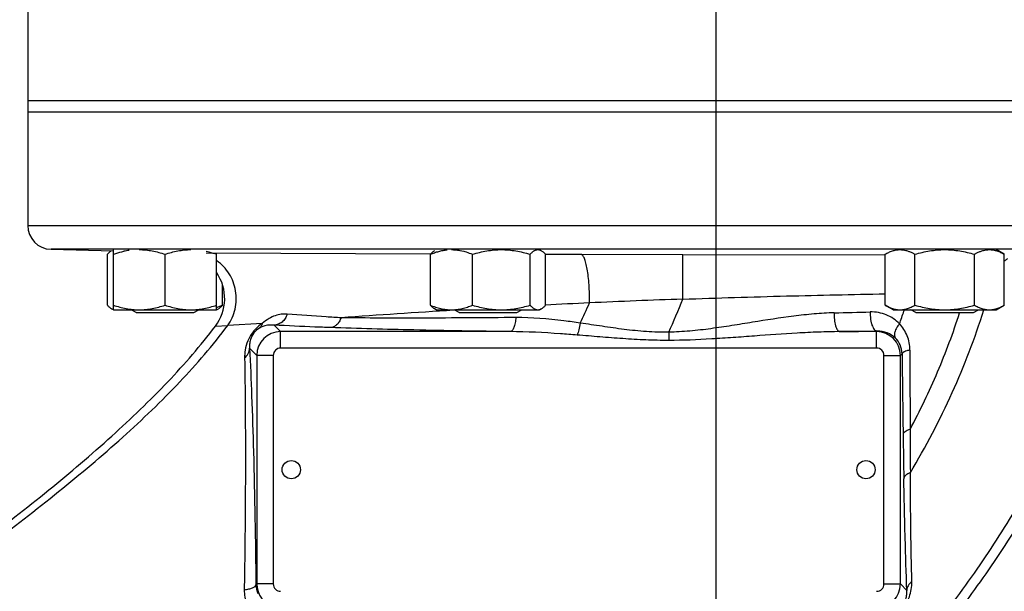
# Model space of a CAD drawing. Header units: inches. Extents: x 0 to 34, y 0 to 22.
# Tile 21 of 175: x 3.5 to 4.9, y 7.3 to 8.1. Entities that reach past the tile are written whole.
import ezdxf

# ---------------------------------------------------------------- set-up
doc = ezdxf.new("R2010")
doc.units = ezdxf.units.IN
doc.header["$LTSCALE"] = 1.87
doc.header["$MEASUREMENT"] = 0
doc.layers.get('0').update_dxf_attribs({"linetype": 'CONTINUOUS'})
doc.layers.add('3_ALL_AXES', color=7, linetype='CONTINUOUS')
doc.styles.get("Standard").update_dxf_attribs({"font": 'txt', "width": 0.8})
doc.dimstyles.new('DIMSTYLE_2', dxfattribs={"dimtxt": 0.14, "dimasz": 0.156, "dimexe": 0.125, "dimexo": 0.0625, "dimgap": 0.07, "dimtad": 0, "dimtih": 1, "dimtoh": 1, "dimlfac": 4, "dimzin": 4, "dimdsep": 46, "dimtxsty": 'Standard', "dimblk": '_FILLED', "dimblk1": '_FILLED', "dimblk2": '_FILLED', "dimcen": 0.09, "dimadec": 0, "dimazin": 0, "dimtp": 0.001, "dimtm": 0.001, "dimtfac": 1, "dimtofl": 0, "dimtmove": 0, "dimatfit": 3, "dimldrblk": '_FILLED', "dimfxl": 0, "dimtolj": 1, "dimtzin": 4, "dimarcsym": 0})
doc.dimstyles.new('DIMSTYLE_4', dxfattribs={"dimtxt": 0.14, "dimasz": 0.156, "dimexe": 0.125, "dimexo": 0.0625, "dimgap": 0.09, "dimtad": 0, "dimtih": 1, "dimtoh": 1, "dimdec": 0, "dimlfac": 4, "dimzin": 4, "dimdsep": 46, "dimtxsty": 'Standard', "dimblk": '_FILLED', "dimblk1": '_FILLED', "dimblk2": '_FILLED', "dimcen": 0.09, "dimadec": 0, "dimazin": 0, "dimtp": 0.5, "dimtm": 0.5, "dimtfac": 1, "dimtdec": 0, "dimtofl": 0, "dimtmove": 0, "dimatfit": 3, "dimldrblk": '_FILLED', "dimfxl": 0, "dimtolj": 1, "dimtzin": 4, "dimarcsym": 0})

# ---------------------------------------------------------------- blocks, each defined once
blk = doc.blocks.new('_FILLED')
at = {"color": 0, "linetype": 'ByBlock'}
blk.add_solid([(0, 0), (-1, 0.2003), (-1, -0.2003)], dxfattribs=at)
blk = doc.blocks.new('*D22')
at = {"color": 2, "linetype": 'Continuous'}
for p, q in [((8.6362, 9.8525), (8.6362, 0.8779)), ((4.4896, 4.1194), (4.4896, 0.8779)), ((4.4896, 1.0029), (6.2969, 1.0029)), ((8.6362, 1.0029), (7.2209, 1.0029))]:
    blk.add_line(p, q, dxfattribs=at)
at = {"color": 2, "linetype": 'Continuous', "xscale": 0.156, "yscale": 0.156, "zscale": 0.156, "rotation": 180}
blk.add_blockref('_FILLED', (4.4896, 1.0029), dxfattribs=at)
at = {"color": 2, "linetype": 'Continuous', "xscale": 0.156, "yscale": 0.156, "zscale": 0.156}
blk.add_blockref('_FILLED', (8.6362, 1.0029), dxfattribs=at)
at = {"color": 2, "linetype": 'Continuous', "insert": (6.6469, 1.0729), "char_height": 0.14, "width": 0.784, "attachment_point": 2, "line_spacing_factor": 0.9}
blk.add_mtext('16.59\\P[421,3]', dxfattribs=at)
blk = doc.blocks.new('*D23')
at = {"color": 2, "linetype": 'Continuous'}
for p, q in [((3.4896, 7.953), (1.7611, 7.953)), ((1.8861, 7.953), (1.8861, 6.818)), ((1.8861, 5.403), (1.8861, 6.328)), ((3.206, 5.403), (1.7611, 5.403))]:
    blk.add_line(p, q, dxfattribs=at)
at = {"color": 2, "linetype": 'Continuous', "xscale": 0.156, "yscale": 0.156, "zscale": 0.156}
for p, rotation in [((1.8861, 7.953), 90), ((1.8861, 5.403), 270)]:
    blk.add_blockref('_FILLED', p, dxfattribs=dict(at, rotation=rotation))
at = {"color": 2, "linetype": 'Continuous', "insert": (1.7741, 6.748), "char_height": 0.14, "width": 0.784, "attachment_point": 2, "line_spacing_factor": 0.9}
blk.add_mtext('10.20\\P[259,1]', dxfattribs=at)
blk = doc.blocks.new('*D24')
at = {"color": 2, "linetype": 'Continuous'}
for p, q in [((4.4935, 12.0471), (0.9952, 12.0471)), ((1.1202, 12.0471), (1.1202, 5.4038)), ((1.1202, 2.7832), (1.1202, 4.9138)), ((4.4271, 2.7832), (0.9952, 2.7832))]:
    blk.add_line(p, q, dxfattribs=at)
at = {"color": 2, "linetype": 'Continuous', "xscale": 0.156, "yscale": 0.156, "zscale": 0.156}
for p, rotation in [((1.1202, 12.0471), 90), ((1.1202, 2.7832), 270)]:
    blk.add_blockref('_FILLED', p, dxfattribs=dict(at, rotation=rotation))
at = {"color": 2, "linetype": 'Continuous', "insert": (1.0082, 5.3338), "char_height": 0.14, "width": 0.784, "attachment_point": 2, "line_spacing_factor": 0.9}
blk.add_mtext('37.06\\P[941,2]', dxfattribs=at)
blk = doc.blocks.new('*D25')
at = {"color": 2, "linetype": 'Continuous'}
for p, q in [((4.8293, 6.6708), (5.3932, 8.7752)), ((3.8333, 6.5396), (2.744, 8.4265))]:
    blk.add_line(p, q, dxfattribs=at)
for start, end in [(75, 93.5888), (101.4467, 120)]:
    blk.add_arc((4.4896, 5.403), 3.3662, start, end, dxfattribs=at)
for points in [[(5.2019, 8.661), (5.3608, 8.6545), (5.2166, 8.7217)], [(2.9284, 8.4205), (2.8065, 8.3182), (2.9584, 8.3656)]]:
    blk.add_solid(points, dxfattribs=at)
at = {"color": 2, "linetype": 'Continuous', "insert": (4.0502, 8.8104), "char_height": 0.14, "width": 0.317333, "attachment_point": 2, "line_spacing_factor": 0.9}
blk.add_mtext('45\\Fgdt;{\\Fgdt;~}', dxfattribs=at)
blk = doc.blocks.new('*D26')
at = {"color": 2, "linetype": 'Continuous'}
for p, q in [((4.4896, 6.7155), (4.4896, 8.5199)), ((4.8293, 6.6708), (5.2963, 8.4137))]:
    blk.add_line(p, q, dxfattribs=at)
blk.add_arc((4.4896, 5.403), 2.9919, 75, 92.6016, dxfattribs=at)
for points in [[(4.6463, 8.422), (4.4896, 8.3949), (4.6447, 8.3596)], [(5.105, 8.299), (5.2639, 8.2929), (5.1196, 8.3597)]]:
    blk.add_solid(points, dxfattribs=at)
at = {"color": 2, "linetype": 'Continuous', "insert": (4.1251, 8.4426), "char_height": 0.14, "width": 0.317333, "attachment_point": 2, "line_spacing_factor": 0.9}
blk.add_mtext('15\\Fgdt;{\\Fgdt;~}', dxfattribs=at)
blk = doc.blocks.new('*D39')
at = {"color": 2, "linetype": 'Continuous'}
for p, q in [((1.8849, 8.2186), (1.8849, 8.7049)), ((3.7937, 8.2186), (1.7599, 8.2186)), ((3.4896, 7.953), (1.7599, 7.953)), ((1.8849, 7.953), (1.8849, 7.6405))]:
    blk.add_line(p, q, dxfattribs=at)
at = {"color": 2, "linetype": 'Continuous', "xscale": 0.156, "yscale": 0.156, "zscale": 0.156}
for p, rotation in [((1.8849, 8.2186), 270), ((1.8849, 7.953), 90)]:
    blk.add_blockref('_FILLED', p, dxfattribs=dict(at, rotation=rotation))
at = {"color": 2, "linetype": 'Continuous', "insert": (1.8849, 9.1249), "char_height": 0.14, "width": 0.448, "attachment_point": 2, "line_spacing_factor": 0.9}
blk.add_mtext('1.06\\P[27]', dxfattribs=at)

msp = doc.modelspace()

# ---------------------------------------------------------------- linework, layer by layer
at = {"color": 7, "linetype": 'Continuous'}
for p, q in [((3.552088, 7.952986), (3.552088, 7.798396)), ((5.427072, 7.952986), (3.552135, 7.952986)), ((3.552088, 7.798396), (5.40655, 7.798396)), ((5.375594, 7.765907), (3.583738, 7.765907)), ((3.583738, 7.765907), (3.668577, 7.763685)), ((3.7948, 7.761122), (4.100042, 7.75976)), ((4.257115, 7.759286), (4.30525, 7.759163)), ((4.30525, 7.759163), (4.443922, 7.758863)), ((4.4438, 7.698019), (4.443922, 7.758863)), ((4.443922, 7.758863), (4.719456, 7.758458)), ((4.133483, 7.682934), (4.131748, 7.682827)), ((4.745048, 7.681698), (4.745641, 7.683476)), ((3.807453, 7.661023), (3.824295, 7.661938)), ((3.871438, 7.66501), (3.824295, 7.661938)), ((3.89631, 7.653744), (3.887468, 7.662586)), ((3.89631, 7.631258), (3.89631, 7.653744)), ((4.209079, 7.653744), (3.89631, 7.653744)), ((4.424777, 7.652957), (4.424776, 7.641753)), ((4.707866, 7.653744), (4.657655, 7.653744)), ((4.707866, 7.653744), (4.708597, 7.654474)), ((4.707866, 7.631258), (4.707866, 7.653744)), ((3.86383, 7.621264), (3.854091, 7.631003)), ((4.707866, 7.631258), (3.89631, 7.631258)), ((3.86383, 7.621264), (3.86383, 7.309707)), ((3.886316, 7.621264), (3.86383, 7.621264)), ((3.886316, 7.621264), (3.886316, 7.309707)), ((4.71786, 7.309707), (4.71786, 7.621264)), ((4.71786, 7.621264), (4.740347, 7.621264)), ((4.740347, 7.621264), (4.742572, 7.623489)), ((4.740347, 7.309707), (4.740347, 7.621264)), ((3.86383, 7.309707), (3.862773, 7.30865)), ((3.886316, 7.309707), (3.86383, 7.309707)), ((4.71786, 7.309707), (4.740347, 7.309707)), ((4.740347, 7.309707), (4.748984, 7.30107))]:
    msp.add_line(p, q, dxfattribs=at)
for centre in [(3.910838, 7.465486), (4.693338, 7.465486)]:
    msp.add_circle(centre, 0.012438, dxfattribs=at)
for centre, radius, start, end in [((3.584588, 7.798396), 0.0325, 180, 268.5), ((3.757686, 7.69883), 0.0625, 322.776353, 34.345096), ((4.841597, -3.782687), 11.487595, 91.9844609, 92.617847), ((3.734043, 7.971107), 0.760482, 335.269388, 338.955142), ((5.130939, -8.435225), 16.148993, 93.5473439, 94.0919551), ((5.02073, -7.091577), 14.80124, 92.7255178, 92.9591706), ((3.656404, 7.977588), 0.719239, 334.274045, 336.684715), ((4.266884, 24.988556), 17.313392, 271.2681411, 271.4309301), ((3.918239, 7.958226), 0.871826, 340.29331, 341.507373), ((3.896341, 7.621233), 0.032511, 90.053771, 179.946229), ((4.478173, 21.949178), 14.29656, 270.7193225, 270.9235011), ((4.707836, 7.621233), 0.032511, 0.053771, 89.946229), ((3.896308, 7.621266), 0.009992, 89.987201, 180.012799), ((4.707869, 7.621266), 0.009992, 359.987201, 90.012799), ((37.462171, 7.630644), 32.708933, 180.0037791, 180.1931287), ((24.495948, 7.809706), 19.754254, 180.5401181, 180.8598449), ((20.625462, 7.751716), 15.883334, 180.8602003, 181.0766954), ((21.667618, 7.601277), 16.914387, 180.2739926, 180.47329), ((3.893973, 7.309247), 0.031206, 181.095413, 203.965912), ((3.896341, 7.309738), 0.032511, 180.054335, 253.77571), ((3.896308, 7.309705), 0.009991, 179.986057, 270.013943), ((4.707836, 7.309738), 0.032511, 270.053747, 359.946253), ((4.707869, 7.309705), 0.009991, 269.986057, 0.013943)]:
    msp.add_arc(centre, radius, start, end, dxfattribs=at)
for points, knots in [([(3.824295, 7.661938), (3.829058, 7.668671), (3.835971, 7.684243), (3.836657, 7.709628), (3.827771, 7.733342), (3.816151, 7.745675), (3.809468, 7.750371)], [0, 0, 0, 0, 0.25025275, 0.50166709, 0.75214252, 1, 1, 1, 1]), ([(4.316911, 7.69292), (4.31697, 7.697085), (4.316926, 7.705314), (4.316394, 7.71732), (4.315417, 7.728505), (4.314036, 7.738418), (4.312538, 7.745681), (4.311121, 7.750539), (4.310068, 7.753422), (4.30895, 7.75576), (4.307607, 7.757836), (4.306202, 7.759035), (4.30525, 7.759163)], [0, 0, 0, 0, 0.18148684, 0.35841721, 0.52341559, 0.67045838, 0.79425958, 0.84607982, 0.89073131, 0.9280504, 0.95816253, 1, 1, 1, 1]), ([(4.881401, 7.749776), (4.881822, 7.750133), (4.883502, 7.751505), (4.885291, 7.752745), (4.886677, 7.753577)], [0, 0, 0, 0, 0.25474507, 1, 1, 1, 1]), ([(4.4438, 7.698019), (4.490972, 7.699713), (4.582899, 7.70242), (4.674842, 7.704429), (4.719595, 7.705308)], [0, 0, 0, 0, 0.51327119, 1, 1, 1, 1]), ([(4.753808, 7.461558), (4.774747, 7.496831), (4.812705, 7.568806), (4.841821, 7.644864), (4.853668, 7.683247)], [0, 0, 0, 0, 0.50523948, 1, 1, 1, 1]), ([(3.905195, 7.677625), (3.902542, 7.677852), (3.897032, 7.677706), (3.888656, 7.675627), (3.879889, 7.671452), (3.87432, 7.667398), (3.871438, 7.66501)], [0, 0, 0, 0, 0.21617464, 0.44346657, 0.69607033, 1, 1, 1, 1]), ([(3.905195, 7.677625), (3.90454, 7.675521), (3.902717, 7.671545), (3.898558, 7.666672), (3.893327, 7.663456), (3.88939, 7.662629), (3.887468, 7.662586)], [0, 0, 0, 0, 0.2675394, 0.52363566, 0.7666496, 1, 1, 1, 1]), ([(3.978589, 7.672602), (3.971911, 7.672974), (3.94743, 7.674408), (3.922964, 7.676109), (3.905195, 7.677625)], [0, 0, 0, 0, 0.27275809, 1, 1, 1, 1]), ([(3.978589, 7.672602), (3.97796, 7.670731), (3.976365, 7.667246), (3.972923, 7.662932), (3.968703, 7.660055), (3.965504, 7.659281), (3.963963, 7.659229)], [0, 0, 0, 0, 0.28213237, 0.54258231, 0.77967086, 1, 1, 1, 1]), ([(4.216539, 7.672908), (4.174037, 7.672539), (4.112271, 7.672144), (4.032954, 7.672187), (3.99614, 7.672413), (3.97859, 7.672601)], [0, 0, 0, 0, 0.53586768, 0.77871832, 1, 1, 1, 1]), ([(4.216539, 7.672908), (4.216387, 7.670438), (4.215966, 7.666855), (4.214945, 7.662374), (4.214037, 7.659544), (4.212973, 7.657192), (4.211598, 7.655053), (4.210086, 7.653842), (4.209079, 7.653744)], [0, 0, 0, 0, 0.34539792, 0.50150667, 0.64051656, 0.76008074, 0.85888501, 1, 1, 1, 1]), ([(4.304353, 7.66539), (4.296969, 7.666452), (4.267868, 7.670475), (4.238469, 7.673099), (4.216539, 7.672908)], [0, 0, 0, 0, 0.25382776, 1, 1, 1, 1]), ([(4.650054, 7.679404), (4.640911, 7.679201), (4.622496, 7.678052), (4.585408, 7.673894), (4.548155, 7.667992), (4.510652, 7.661883), (4.482241, 7.657597), (4.453619, 7.654215), (4.434398, 7.65311), (4.424777, 7.652957)], [0, 0, 0, 0, 0.1208663, 0.24363877, 0.49312736, 0.61920285, 0.74583478, 0.87282584, 1, 1, 1, 1]), ([(4.650054, 7.679404), (4.649938, 7.676286), (4.650085, 7.671674), (4.650941, 7.665795), (4.651842, 7.661926), (4.653011, 7.658641), (4.654533, 7.655689), (4.656379, 7.653867), (4.657655, 7.653744)], [0, 0, 0, 0, 0.33449198, 0.49251196, 0.63609161, 0.76046765, 0.86254908, 1, 1, 1, 1]), ([(4.699231, 7.680563), (4.699058, 7.677407), (4.699214, 7.672709), (4.700246, 7.666742), (4.701367, 7.662784), (4.7028, 7.659441), (4.704487, 7.656839), (4.7064, 7.655078), (4.707901, 7.654527), (4.708597, 7.654474)], [0, 0, 0, 0, 0.32165517, 0.47493318, 0.61555262, 0.73931235, 0.84376167, 0.92900582, 1, 1, 1, 1]), ([(4.739003, 7.664242), (4.73401, 7.669496), (4.721524, 7.678062), (4.706629, 7.680748), (4.699231, 7.680563)], [0, 0, 0, 0, 0.49484679, 1, 1, 1, 1]), ([(4.753424, 7.520391), (4.767002, 7.546051), (4.791949, 7.598103), (4.812164, 7.652188), (4.820894, 7.679439)], [0, 0, 0, 0, 0.50361117, 1, 1, 1, 1]), ([(3.095365, 7.052728), (3.12697, 7.081672), (3.191642, 7.137116), (3.323032, 7.240677), (3.454567, 7.33817), (3.579763, 7.436271), (3.665571, 7.508983), (3.742314, 7.582625), (3.787407, 7.634635), (3.807453, 7.661023)], [0, 0, 0, 0, 0.13698787, 0.2721329, 0.53470824, 0.66028904, 0.78049555, 0.89407108, 1, 1, 1, 1]), ([(3.09902, 7.049563), (3.131286, 7.078468), (3.197322, 7.133858), (3.298866, 7.212275), (3.400139, 7.287507), (3.499004, 7.361043), (3.593275, 7.434065), (3.680606, 7.507546), (3.758512, 7.582197), (3.804104, 7.635079), (3.824295, 7.661938)], [0, 0, 0, 0, 0.13658647, 0.2716015, 0.40448868, 0.53435972, 0.66009475, 0.7804203, 0.89405167, 1, 1, 1, 1]), ([(3.871438, 7.66501), (3.867206, 7.662223), (3.859213, 7.655137), (3.851456, 7.642282), (3.847817, 7.629411), (3.847252, 7.621559), (3.847315, 7.618004)], [0, 0, 0, 0, 0.27642554, 0.57331029, 0.80601273, 1, 1, 1, 1]), ([(3.867362, 7.658546), (3.864529, 7.656886), (3.859264, 7.652381), (3.85517, 7.644187), (3.853904, 7.636804), (3.853941, 7.632801), (3.854091, 7.631003)], [0, 0, 0, 0, 0.30608309, 0.62848816, 0.83182554, 1, 1, 1, 1]), ([(3.871438, 7.66501), (3.871091, 7.663714), (3.870097, 7.661284), (3.868344, 7.659303), (3.867362, 7.658546)], [0, 0, 0, 0, 0.51965985, 1, 1, 1, 1]), ([(3.887468, 7.662586), (3.885873, 7.662728), (3.878998, 7.662928), (3.871924, 7.661218), (3.867362, 7.658546)], [0, 0, 0, 0, 0.23247421, 1, 1, 1, 1]), ([(3.963963, 7.659228), (3.957011, 7.659479), (3.931506, 7.660444), (3.906007, 7.661582), (3.887468, 7.662586)], [0, 0, 0, 0, 0.27258723, 1, 1, 1, 1]), ([(4.209079, 7.653744), (4.16522, 7.654292), (4.083503, 7.655649), (4.001803, 7.657862), (3.963963, 7.659228)], [0, 0, 0, 0, 0.53670137, 1, 1, 1, 1]), ([(4.304353, 7.66539), (4.303844, 7.662319), (4.302696, 7.656799), (4.301048, 7.651385), (4.300062, 7.649062)], [0, 0, 0, 0, 0.55221642, 1, 1, 1, 1]), ([(4.424777, 7.652957), (4.414616, 7.652799), (4.394295, 7.653374), (4.364055, 7.656546), (4.33413, 7.660908), (4.314262, 7.663958), (4.304353, 7.66539)], [0, 0, 0, 0, 0.25151991, 0.50247, 0.75219707, 1, 1, 1, 1]), ([(4.513404, 6.958032), (4.568957, 7.010436), (4.675904, 7.116516), (4.796609, 7.259433), (4.879246, 7.37963), (4.932769, 7.471824), (4.977418, 7.566791), (5.00076, 7.632213), (5.010637, 7.665192)], [0, 0, 0, 0, 0.26204177, 0.51650085, 0.64040378, 0.76213456, 0.8818752, 1, 1, 1, 1]), ([(4.535931, 6.96425), (4.590421, 7.015586), (4.695236, 7.119642), (4.813449, 7.259913), (4.894507, 7.377851), (4.947156, 7.468327), (4.991274, 7.561515), (5.014525, 7.625698), (5.02443, 7.65806)], [0, 0, 0, 0, 0.2617667, 0.51603857, 0.6399474, 0.76176215, 0.8816615, 1, 1, 1, 1]), ([(4.739003, 7.664242), (4.737548, 7.662487), (4.735074, 7.658982), (4.732915, 7.654283), (4.732145, 7.65075), (4.732028, 7.647889), (4.732643, 7.645828), (4.733409, 7.64483)], [0, 0, 0, 0, 0.31958597, 0.59861193, 0.71806916, 0.82371099, 1, 1, 1, 1]), ([(4.753238, 7.628487), (4.753236, 7.635185), (4.750686, 7.648384), (4.743387, 7.659627), (4.739003, 7.664242)], [0, 0, 0, 0, 0.51274572, 1, 1, 1, 1]), ([(4.300062, 7.649062), (4.292463, 7.649665), (4.262184, 7.651985), (4.231826, 7.653602), (4.209079, 7.653744)], [0, 0, 0, 0, 0.25101214, 1, 1, 1, 1]), ([(4.424776, 7.641753), (4.414346, 7.641753), (4.39349, 7.6422), (4.362275, 7.644039), (4.331148, 7.646508), (4.310419, 7.64824), (4.300062, 7.649062)], [0, 0, 0, 0, 0.2503904, 0.50063841, 0.75057241, 1, 1, 1, 1]), ([(4.657655, 7.653744), (4.648023, 7.653683), (4.62872, 7.653177), (4.590035, 7.651228), (4.551294, 7.648421), (4.512481, 7.645564), (4.473561, 7.642955), (4.444294, 7.641752), (4.424776, 7.641753)], [0, 0, 0, 0, 0.12390484, 0.24832877, 0.49821679, 0.62350567, 0.74893691, 1, 1, 1, 1]), ([(4.733409, 7.64483), (4.730257, 7.647961), (4.722414, 7.653038), (4.71321, 7.654602), (4.708597, 7.654474)], [0, 0, 0, 0, 0.49049462, 1, 1, 1, 1]), ([(4.742572, 7.623489), (4.742507, 7.627657), (4.740709, 7.635613), (4.736048, 7.642208), (4.733409, 7.64483)], [0, 0, 0, 0, 0.52837581, 1, 1, 1, 1]), ([(3.847315, 7.618004), (3.849311, 7.619641), (3.852665, 7.623558), (3.854033, 7.628583), (3.854091, 7.631003)], [0, 0, 0, 0, 0.516086, 1, 1, 1, 1]), ([(3.854091, 7.631003), (3.855188, 7.609342), (3.857159, 7.562266), (3.860541, 7.454823), (3.862078, 7.369026), (3.862773, 7.30865)], [0, 0, 0, 0, 0.20176851, 0.43829949, 1, 1, 1, 1]), ([(4.753238, 7.628487), (4.75179, 7.628235), (4.749193, 7.627675), (4.746223, 7.626679), (4.744409, 7.62572), (4.743268, 7.624894), (4.742643, 7.62405), (4.742572, 7.623489)], [0, 0, 0, 0, 0.36073942, 0.65104293, 0.76619707, 0.86126333, 1, 1, 1, 1]), ([(3.847315, 7.618004), (3.847695, 7.596541), (3.848207, 7.550109), (3.848454, 7.475562), (3.848096, 7.391682), (3.847338, 7.332774), (3.846813, 7.30198)], [0, 0, 0, 0, 0.20376501, 0.44077642, 0.70764606, 1, 1, 1, 1]), ([(4.753424, 7.520391), (4.752109, 7.520006), (4.749729, 7.519159), (4.746718, 7.517488), (4.744646, 7.515573), (4.743977, 7.513988), (4.743919, 7.513263)], [0, 0, 0, 0, 0.33027942, 0.60607585, 0.82480281, 1, 1, 1, 1]), ([(4.753808, 7.461558), (4.752562, 7.46109), (4.750542, 7.460174), (4.748064, 7.458512), (4.746394, 7.456885), (4.745295, 7.455131), (4.744972, 7.453862), (4.744933, 7.453256)], [0, 0, 0, 0, 0.31281338, 0.5187282, 0.6989912, 0.85702574, 1, 1, 1, 1]), ([(4.755782, 7.31268), (4.755221, 7.335939), (4.7544, 7.385564), (4.75397, 7.435193), (4.753808, 7.461558)], [0, 0, 0, 0, 0.46876778, 1, 1, 1, 1]), ([(4.748984, 7.30107), (4.74808, 7.324808), (4.746545, 7.375534), (4.745441, 7.426269), (4.744933, 7.453256)], [0, 0, 0, 0, 0.4681213, 1, 1, 1, 1]), ([(3.846813, 7.30198), (3.848917, 7.302202), (3.852757, 7.3028), (3.857186, 7.304056), (3.859959, 7.305384), (3.861707, 7.306559), (3.862684, 7.307815), (3.862773, 7.30865)], [0, 0, 0, 0, 0.35215156, 0.64539764, 0.76313805, 0.86029691, 1, 1, 1, 1]), ([(4.701049, 7.258748), (4.706905, 7.258573), (4.720091, 7.260197), (4.736033, 7.268627), (4.746818, 7.280541), (4.754131, 7.294451), (4.755948, 7.305806), (4.755782, 7.31268)], [0, 0, 0, 0, 0.204655, 0.45588949, 0.61067538, 0.75982129, 1, 1, 1, 1]), ([(4.755782, 7.31268), (4.75383, 7.311246), (4.750512, 7.307854), (4.749054, 7.30325), (4.748984, 7.30107)], [0, 0, 0, 0, 0.52620378, 1, 1, 1, 1]), ([(3.846813, 7.30198), (3.846755, 7.298606), (3.847316, 7.29185), (3.849249, 7.28535), (3.850532, 7.282253)], [0, 0, 0, 0, 0.50165381, 1, 1, 1, 1]), ([(4.715883, 7.269211), (4.719046, 7.268974), (4.724121, 7.269245), (4.731117, 7.271254), (4.737619, 7.274623), (4.743843, 7.280625), (4.747648, 7.288283), (4.749042, 7.29523), (4.7491, 7.299253), (4.748984, 7.30107)], [0, 0, 0, 0, 0.18154485, 0.28631278, 0.41499195, 0.597123, 0.77085402, 0.89577471, 1, 1, 1, 1])]:
    msp.add_open_spline(points, degree=3, knots=knots, dxfattribs=at)
at = {"layer": '3_ALL_AXES', "color": 7, "linetype": 'Continuous'}
for p, q in [((3.552088, 8.218611), (3.552088, 7.952986)), ((3.552089, 7.968611), (5.427088, 7.968611)), ((5.427083, 7.952986), (3.552135, 7.952986)), ((3.668624, 7.683486), (3.668624, 7.765486)), ((4.140204, 7.764457), (4.14587, 7.763197)), ((4.881709, 7.759206), (4.870831, 7.765486)), ((3.660513, 7.689766), (3.660513, 7.759206)), ((3.738936, 7.689766), (3.738936, 7.759206)), ((3.809249, 7.683486), (3.809249, 7.759206)), ((4.100235, 7.689766), (4.100235, 7.759206)), ((4.157645, 7.689766), (4.157645, 7.759206)), ((4.236068, 7.689766), (4.236068, 7.759206)), ((4.257082, 7.689766), (4.257082, 7.759206)), ((4.719329, 7.689766), (4.719329, 7.759206)), ((4.755677, 7.761455), (4.759924, 7.759206)), ((4.759924, 7.689766), (4.759924, 7.759206)), ((4.841114, 7.759206), (4.845335, 7.761443)), ((4.841114, 7.689766), (4.841114, 7.759206)), ((4.881709, 7.689766), (4.881709, 7.759206)), ((3.81736, 7.689766), (3.81736, 7.717164)), ((3.668624, 7.683486), (3.666035, 7.68498)), ((3.666131, 7.684925), (3.668623, 7.683836)), ((3.668624, 7.683486), (3.809249, 7.683486)), ((3.699561, 7.679611), (3.69285, 7.683486)), ((3.778311, 7.679611), (3.785023, 7.683486)), ((3.809249, 7.683486), (3.811838, 7.68498)), ((3.809256, 7.686833), (3.81736, 7.689766)), ((4.108346, 7.683486), (4.105756, 7.684981)), ((4.108346, 7.683486), (4.248971, 7.683486)), ((4.139283, 7.679611), (4.132571, 7.683486)), ((4.218033, 7.679611), (4.224745, 7.683486)), ((4.248971, 7.683486), (4.25156, 7.684981)), ((4.730206, 7.683486), (4.719329, 7.689766)), ((4.730206, 7.683486), (4.870831, 7.683486)), ((4.761144, 7.679611), (4.754432, 7.683486)), ((4.839894, 7.679611), (4.846605, 7.683486)), ((4.870831, 7.683486), (4.881709, 7.689766)), ((3.699561, 7.679611), (3.778311, 7.679611)), ((4.139283, 7.679611), (4.218033, 7.679611)), ((4.761144, 7.679611), (4.839894, 7.679611))]:
    msp.add_line(p, q, dxfattribs=at)
msp.add_arc((3.705998, 7.656547), 0.109092, 98.467456, 102.176393, dxfattribs=at)
for points, knots in [([(3.660513, 7.759206), (3.660929, 7.759669), (3.661761, 7.760558), (3.663048, 7.761788), (3.664344, 7.762869), (3.665241, 7.763499), (3.665691, 7.763781)], [0, 0, 0, 0, 0.26974254, 0.52663646, 0.77009221, 1, 1, 1, 1]), ([(3.668624, 7.759206), (3.669806, 7.7596), (3.674538, 7.761118), (3.679348, 7.7624), (3.682988, 7.763184)], [0, 0, 0, 0, 0.25071469, 1, 1, 1, 1]), ([(3.70378, 7.765486), (3.706755, 7.765486), (3.712715, 7.765192), (3.721582, 7.763912), (3.730341, 7.761898), (3.736085, 7.760156), (3.738936, 7.759206)], [0, 0, 0, 0, 0.2488512, 0.49825079, 0.74858291, 1, 1, 1, 1]), ([(3.738936, 7.759206), (3.741787, 7.760156), (3.747531, 7.761898), (3.75629, 7.763912), (3.765158, 7.765192), (3.771118, 7.765486), (3.774093, 7.765486)], [0, 0, 0, 0, 0.25141774, 0.50175012, 0.75114951, 1, 1, 1, 1]), ([(3.794828, 7.763197), (3.796044, 7.762935), (3.800905, 7.761808), (3.805696, 7.76039), (3.809249, 7.759206)], [0, 0, 0, 0, 0.24937381, 1, 1, 1, 1]), ([(4.100235, 7.759206), (4.102107, 7.75997), (4.105874, 7.761396), (4.11162, 7.76317), (4.11743, 7.764499), (4.12135, 7.765046), (4.12331, 7.765226)], [0, 0, 0, 0, 0.25358485, 0.50461706, 0.75325622, 1, 1, 1, 1]), ([(4.105854, 7.764047), (4.105364, 7.763763), (4.104387, 7.763117), (4.10298, 7.761979), (4.101585, 7.760665), (4.100685, 7.759707), (4.100235, 7.759206)], [0, 0, 0, 0, 0.22804605, 0.47081763, 0.72834838, 1, 1, 1, 1]), ([(4.12894, 7.765486), (4.130823, 7.765486), (4.134599, 7.765309), (4.138343, 7.764792), (4.140204, 7.764457)], [0, 0, 0, 0, 0.49898164, 1, 1, 1, 1]), ([(4.14587, 7.763197), (4.146865, 7.762935), (4.150854, 7.761801), (4.154759, 7.760384), (4.157645, 7.759206)], [0, 0, 0, 0, 0.24811942, 1, 1, 1, 1]), ([(4.157645, 7.759206), (4.16083, 7.760158), (4.167247, 7.761902), (4.177015, 7.763914), (4.1869, 7.765192), (4.193539, 7.765486), (4.196856, 7.765486)], [0, 0, 0, 0, 0.25031694, 0.50039125, 0.75025579, 1, 1, 1, 1]), ([(4.196856, 7.765486), (4.200173, 7.765486), (4.206813, 7.765192), (4.216698, 7.763914), (4.226465, 7.761902), (4.232883, 7.760158), (4.236068, 7.759206)], [0, 0, 0, 0, 0.2497446, 0.49960925, 0.74968342, 1, 1, 1, 1]), ([(4.236068, 7.759206), (4.236485, 7.759671), (4.237321, 7.760562), (4.238612, 7.761796), (4.239913, 7.76288), (4.241225, 7.763799), (4.242548, 7.764537), (4.243882, 7.765079), (4.245225, 7.765411), (4.246129, 7.765486), (4.246575, 7.765486)], [0, 0, 0, 0, 0.14892718, 0.29073305, 0.42509092, 0.55194275, 0.67163953, 0.7850785, 0.89381533, 1, 1, 1, 1]), ([(4.246575, 7.765486), (4.246985, 7.765486), (4.247814, 7.765422), (4.249049, 7.765142), (4.250277, 7.764683), (4.251069, 7.764275), (4.251463, 7.764047)], [0, 0, 0, 0, 0.2387069, 0.48230191, 0.73499783, 1, 1, 1, 1]), ([(4.251463, 7.764047), (4.251952, 7.763763), (4.252929, 7.763117), (4.254336, 7.761979), (4.255731, 7.760665), (4.256631, 7.759707), (4.257082, 7.759206)], [0, 0, 0, 0, 0.22804605, 0.47081763, 0.72834838, 1, 1, 1, 1]), ([(4.719329, 7.759206), (4.720951, 7.760142), (4.724215, 7.761863), (4.728467, 7.763565), (4.731898, 7.76455), (4.734466, 7.765086), (4.737043, 7.765412), (4.738767, 7.765486), (4.739626, 7.765486)], [0, 0, 0, 0, 0.2615451, 0.51430474, 0.63771226, 0.75947723, 0.8800568, 1, 1, 1, 1]), ([(4.739626, 7.765486), (4.74098, 7.765486), (4.743706, 7.765302), (4.74776, 7.764496), (4.751773, 7.763204), (4.754381, 7.762076), (4.755677, 7.761455)], [0, 0, 0, 0, 0.24335583, 0.48975729, 0.74154007, 1, 1, 1, 1]), ([(4.759924, 7.759206), (4.763223, 7.760158), (4.76987, 7.761903), (4.779981, 7.763915), (4.790214, 7.765193), (4.797085, 7.765486), (4.800519, 7.765486)], [0, 0, 0, 0, 0.25001172, 0.500015, 0.75000862, 1, 1, 1, 1]), ([(4.800519, 7.765486), (4.803953, 7.765486), (4.810824, 7.765193), (4.821056, 7.763915), (4.831167, 7.761903), (4.837814, 7.760158), (4.841114, 7.759206)], [0, 0, 0, 0, 0.2499914, 0.49998501, 0.74998829, 1, 1, 1, 1]), ([(4.845335, 7.761443), (4.846633, 7.762066), (4.849245, 7.763197), (4.853264, 7.764492), (4.857325, 7.765301), (4.860056, 7.765486), (4.861411, 7.765486)], [0, 0, 0, 0, 0.2584792, 0.51026764, 0.7566611, 1, 1, 1, 1]), ([(4.861411, 7.765486), (4.86227, 7.765486), (4.863994, 7.765412), (4.866572, 7.765086), (4.869139, 7.76455), (4.87257, 7.763565), (4.876822, 7.761863), (4.880086, 7.760142), (4.881709, 7.759206)], [0, 0, 0, 0, 0.11994338, 0.24052344, 0.36228867, 0.48569615, 0.73845556, 1, 1, 1, 1]), ([(3.660513, 7.689766), (3.660963, 7.689264), (3.661863, 7.688307), (3.663258, 7.686992), (3.664665, 7.685855), (3.665641, 7.685208), (3.666131, 7.684925)], [0, 0, 0, 0, 0.27164916, 0.52917907, 0.77195146, 1, 1, 1, 1]), ([(3.668624, 7.689766), (3.671475, 7.688815), (3.677219, 7.687073), (3.685978, 7.685059), (3.694845, 7.683779), (3.700805, 7.683486), (3.70378, 7.683486)], [0, 0, 0, 0, 0.25141745, 0.50174971, 0.75114919, 1, 1, 1, 1]), ([(3.70378, 7.683486), (3.706755, 7.683486), (3.712715, 7.683779), (3.721582, 7.685059), (3.730341, 7.687073), (3.736085, 7.688815), (3.738936, 7.689766)], [0, 0, 0, 0, 0.2488512, 0.49825079, 0.74858291, 1, 1, 1, 1]), ([(3.738936, 7.689766), (3.741787, 7.688815), (3.747531, 7.687073), (3.75629, 7.685059), (3.765158, 7.683779), (3.771118, 7.683486), (3.774093, 7.683486)], [0, 0, 0, 0, 0.25141774, 0.50175012, 0.75114951, 1, 1, 1, 1]), ([(3.774093, 7.683486), (3.777067, 7.683486), (3.783027, 7.683779), (3.791895, 7.685059), (3.800654, 7.687073), (3.806398, 7.688815), (3.809249, 7.689766)], [0, 0, 0, 0, 0.2488505, 0.49824989, 0.74858226, 1, 1, 1, 1]), ([(3.81736, 7.689766), (3.81691, 7.689264), (3.81601, 7.688307), (3.814614, 7.686992), (3.813207, 7.685855), (3.812231, 7.685208), (3.811741, 7.684925)], [0, 0, 0, 0, 0.27164916, 0.52917907, 0.77195146, 1, 1, 1, 1]), ([(4.105854, 7.684924), (4.105364, 7.685208), (4.104387, 7.685854), (4.10298, 7.686992), (4.101585, 7.688306), (4.100685, 7.689264), (4.100235, 7.689766)], [0, 0, 0, 0, 0.22804605, 0.47081763, 0.72834838, 1, 1, 1, 1]), ([(4.100235, 7.689766), (4.102553, 7.688819), (4.107223, 7.687083), (4.114378, 7.685065), (4.121628, 7.683781), (4.126509, 7.683486), (4.12894, 7.683486)], [0, 0, 0, 0, 0.25413821, 0.50511947, 0.75337081, 1, 1, 1, 1]), ([(4.12894, 7.683486), (4.13137, 7.683486), (4.136251, 7.683781), (4.143502, 7.685065), (4.150656, 7.687083), (4.155326, 7.688819), (4.157645, 7.689766)], [0, 0, 0, 0, 0.24662921, 0.49488054, 0.7458618, 1, 1, 1, 1]), ([(4.157645, 7.689766), (4.16083, 7.688814), (4.167247, 7.687069), (4.177015, 7.685057), (4.1869, 7.683779), (4.193539, 7.683486), (4.196856, 7.683486)], [0, 0, 0, 0, 0.25031694, 0.50039125, 0.75025579, 1, 1, 1, 1]), ([(4.196856, 7.683486), (4.200173, 7.683486), (4.206813, 7.683779), (4.216698, 7.685057), (4.226465, 7.687069), (4.232883, 7.688814), (4.236068, 7.689766)], [0, 0, 0, 0, 0.2497446, 0.49960925, 0.74968342, 1, 1, 1, 1]), ([(4.236068, 7.689766), (4.236485, 7.6893), (4.237321, 7.688409), (4.238612, 7.687175), (4.239913, 7.686091), (4.241225, 7.685172), (4.242548, 7.684434), (4.243882, 7.683892), (4.245225, 7.683561), (4.246129, 7.683486), (4.246575, 7.683486)], [0, 0, 0, 0, 0.14892718, 0.29073305, 0.42509092, 0.55194275, 0.67163953, 0.7850785, 0.89381533, 1, 1, 1, 1]), ([(4.246575, 7.683486), (4.246985, 7.683486), (4.247814, 7.683549), (4.249049, 7.683829), (4.250277, 7.684288), (4.251069, 7.684696), (4.251463, 7.684924)], [0, 0, 0, 0, 0.2387069, 0.48230191, 0.73499783, 1, 1, 1, 1]), ([(4.251463, 7.684924), (4.251952, 7.685208), (4.252929, 7.685854), (4.254336, 7.686992), (4.255731, 7.688306), (4.256631, 7.689264), (4.257082, 7.689766)], [0, 0, 0, 0, 0.22804605, 0.47081763, 0.72834838, 1, 1, 1, 1]), ([(4.719329, 7.689766), (4.720951, 7.688829), (4.724215, 7.687109), (4.728467, 7.685407), (4.731898, 7.684421), (4.734466, 7.683885), (4.737043, 7.683559), (4.738767, 7.683486), (4.739626, 7.683486)], [0, 0, 0, 0, 0.2615451, 0.51430474, 0.63771226, 0.75947723, 0.8800568, 1, 1, 1, 1]), ([(4.739626, 7.683486), (4.740485, 7.683486), (4.742209, 7.683559), (4.744787, 7.683885), (4.747354, 7.684421), (4.750785, 7.685407), (4.755037, 7.687109), (4.758301, 7.688829), (4.759924, 7.689766)], [0, 0, 0, 0, 0.11994321, 0.24052278, 0.36228776, 0.48569527, 0.7384549, 1, 1, 1, 1]), ([(4.759924, 7.689766), (4.763223, 7.688813), (4.76987, 7.687068), (4.779981, 7.685056), (4.790214, 7.683779), (4.797085, 7.683486), (4.800519, 7.683486)], [0, 0, 0, 0, 0.25001172, 0.500015, 0.75000862, 1, 1, 1, 1]), ([(4.800519, 7.683486), (4.803953, 7.683486), (4.810824, 7.683779), (4.821056, 7.685056), (4.831167, 7.687068), (4.837814, 7.688813), (4.841114, 7.689766)], [0, 0, 0, 0, 0.2499914, 0.49998501, 0.74998829, 1, 1, 1, 1]), ([(4.841114, 7.689766), (4.842736, 7.688829), (4.846, 7.687109), (4.850252, 7.685407), (4.853683, 7.684421), (4.856251, 7.683885), (4.858828, 7.683559), (4.860552, 7.683486), (4.861411, 7.683486)], [0, 0, 0, 0, 0.26154481, 0.51430434, 0.63771184, 0.75947693, 0.88005672, 1, 1, 1, 1]), ([(4.861411, 7.683486), (4.86227, 7.683486), (4.863994, 7.683559), (4.866572, 7.683885), (4.869139, 7.684421), (4.87257, 7.685407), (4.876822, 7.687109), (4.880086, 7.688829), (4.881709, 7.689766)], [0, 0, 0, 0, 0.11994338, 0.24052344, 0.36228867, 0.48569615, 0.73845556, 1, 1, 1, 1])]:
    msp.add_open_spline(points, degree=3, knots=knots, dxfattribs=at)

# ---------------------------------------------------------------- dimensions: what is measured, and where the dimension line sits
at = {"color": 2, "linetype": 'Continuous'}
for base, p1, p2, angle, picture, middle in [((1.120192, 2.783236), (4.555951, 12.047102), (4.489588, 2.783236), 270, '*D24', (1.120192, 5.158785)), ((4.489588, 1.002924), (8.63622, 9.914994), (4.489588, 4.181861), 180, '*D22', (6.758887, 0.897924)), ((1.884921, 8.218611), (3.552088, 7.952986), (3.856223, 8.218611), 90, '*D39', (1.884921, 8.949892)), ((1.88608, 5.402986), (3.552088, 7.952986), (3.268463, 5.402986), 270, '*D23', (1.88608, 6.572986))]:
    dim = msp.add_linear_dim(base=base, p1=p1, p2=p2, angle=angle, dimstyle='DIMSTYLE_2', dxfattribs=at)
    dim.commit()
    dim.dimension.update_dxf_attribs({"geometry": picture, "text_midpoint": middle, "dimtype": 160})
for base, line1, line2, picture, middle in [((4.05021, 8.740393), ((5.393179, 8.775231), (4.829288, 6.670763)), ((3.833338, 6.539644), (2.743986, 8.426458)), '*D25', (4.05021, 8.740393)), ((4.880108, 8.369278), ((5.296299, 8.413669), (4.829288, 6.670763)), ((4.489588, 6.715486), (4.489588, 8.519874)), '*D26', (4.125116, 8.372591))]:
    dim = msp.add_angular_dim_2l(base=base, line1=line1, line2=line2, dimstyle='DIMSTYLE_4', dxfattribs=at)
    dim.commit()
    dim.dimension.update_dxf_attribs({"geometry": picture, "text_midpoint": middle, "dimtype": 162})

doc.saveas('drawing.dxf')
